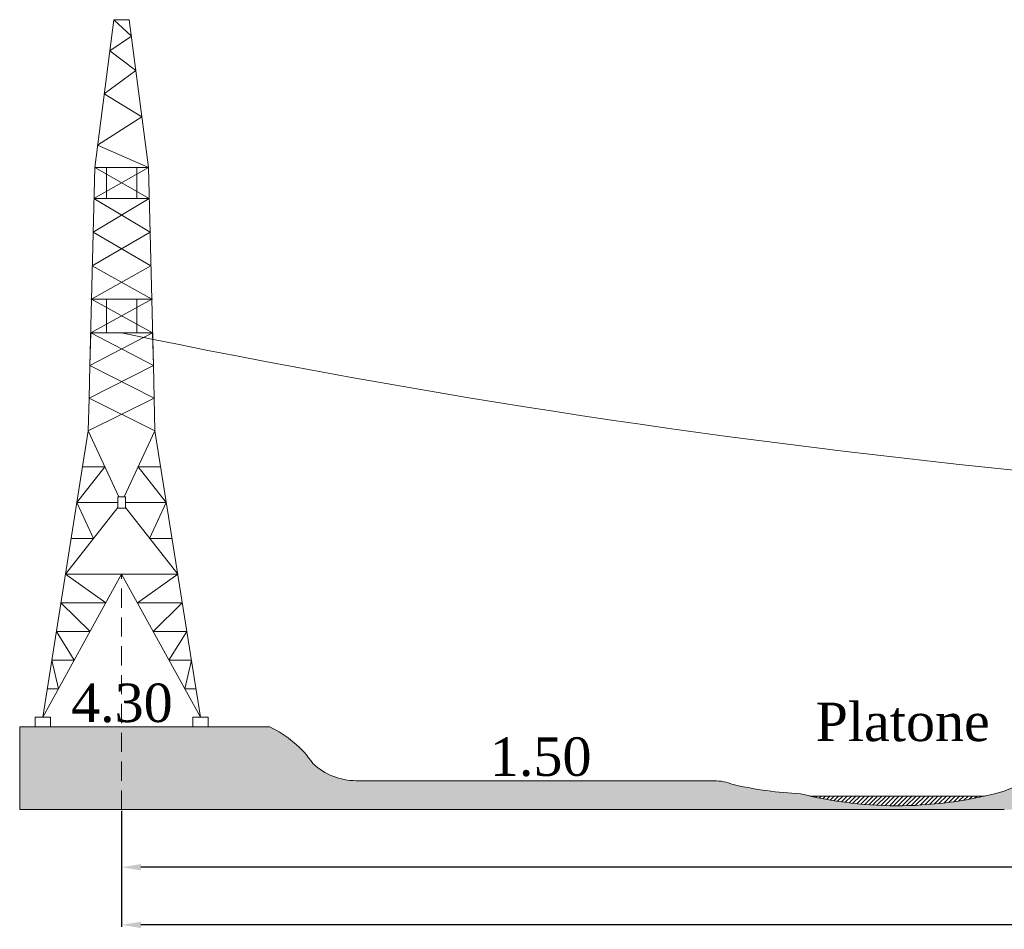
# Model space of a CAD drawing. Header units: metres. Extents: x 479801 to 960259, y 275948 to 557431.
# Tile 36 of 48: x 481576 to 482088, y 276830 to 277304. Entities that reach past the tile are written whole.
import ezdxf

# ---------------------------------------------------------------- set-up
doc = ezdxf.new("R2010")
doc.units = ezdxf.units.M
doc.linetypes.add('( Dashed )', pattern=[0.75, 0.5, -0.25])
doc.linetypes.add('ADTI_0', pattern=[2, 1, 1])
doc.layers.get('0').update_dxf_attribs({"linetype": 'ADTI_0', "lineweight": 9})
doc.layers.get('Defpoints').update_dxf_attribs({"lineweight": 9})
doc.styles.get("Standard").update_dxf_attribs({"font": 'wromlats.shx'})
doc.styles.add('STANDART', font='ARIALN.TTF', dxfattribs={"width": 0.8})
doc.dimstyles.new('CD-MARIS', dxfattribs={"dimscale": 0, "dimtxt": 2.5, "dimasz": 1.85, "dimexe": 1, "dimexo": 0.7, "dimgap": 0.6, "dimtad": 1, "dimzin": 0, "dimdsep": 46, "dimtxsty": 'STANDART', "dimcen": 5, "dimclrt": 172, "dimadec": 0, "dimazin": 0, "dimtfac": 1, "dimtmove": 1, "dimatfit": 2, "dimfxl": 1, "dimtolj": 1, "dimtzin": 0, "dimarcsym": 0})

# ---------------------------------------------------------------- blocks, each defined once
blk = doc.blocks.new('*D11990')
at = {"color": 18, "linetype": 'ByBlock', "lineweight": -2, "true_color": 0x000000}
for p, q in [((481629.29, 276892.04), (481629.29, 276831.74)), ((483557.29, 276892.04), (483557.29, 276831.74)), ((483547.29, 276832.74), (481639.29, 276832.74))]:
    blk.add_line(p, q, dxfattribs=at)
at = {"color": 18, "true_color": 0x000000}
for points in [[(481639.29, 276834.41), (481639.29, 276831.07), (481629.29, 276832.74)], [(483547.29, 276831.07), (483547.29, 276834.41), (483557.29, 276832.74)]]:
    blk.add_solid(points, dxfattribs=at)
at = {"layer": 'Defpoints', "color": 0}
for p in [(481629.29, 276892.74), (483557.29, 276892.74), (481629.29, 276832.74)]:
    blk.add_point(p, dxfattribs=at)
at = {"color": 18, "insert": (482593.29, 276843.55), "char_height": 20, "attachment_point": 5, "style": 'STANDART'}
blk.add_mtext('\\A1;{\\C18;\\c0;192.80m}', dxfattribs=at)
blk = doc.blocks.new('*D11994')
at = {"color": 18, "linetype": 'ByBlock', "lineweight": -2, "true_color": 0x000000}
for p, q in [((481629.29, 276892.04), (481629.29, 276861.74)), ((482588.69, 276892.04), (482588.69, 276861.74)), ((482578.69, 276862.74), (481639.29, 276862.74))]:
    blk.add_line(p, q, dxfattribs=at)
at = {"color": 18, "true_color": 0x000000}
for points in [[(481639.29, 276864.41), (481639.29, 276861.07), (481629.29, 276862.74)], [(482578.69, 276861.07), (482578.69, 276864.41), (482588.69, 276862.74)]]:
    blk.add_solid(points, dxfattribs=at)
at = {"layer": 'Defpoints', "color": 0}
for p in [(481629.29, 276892.74), (482588.69, 276892.74), (481629.29, 276862.74)]:
    blk.add_point(p, dxfattribs=at)
at = {"color": 18, "insert": (482127.56, 276873.88), "char_height": 20, "attachment_point": 5, "style": 'STANDART'}
blk.add_mtext('\\A1;{\\C18;\\c0;95.94m}', dxfattribs=at)

msp = doc.modelspace()

# ---------------------------------------------------------------- hatches: boundary and pattern name
at = {"true_color": 0x000000}
h = msp.add_hatch(dxfattribs=at)
h.set_pattern_fill('EARTH', color=18, scale=2, angle=45, style=0)
h.paths.add_polyline_path([(482774.70649, 276915.73894), (482776.24426, 276914.10972), (482777.89239, 276912.61772), (482779.36081, 276911.41531), (482781.511, 276909.84349), (482783.83768, 276908.36522), (482788.22852, 276906.11575), (482791.39703, 276904.8755), (482794.05749, 276904.05646), (482795.75752, 276903.6331), (482798.28805, 276903.14127), (482801.07186, 276902.78533), (482803.1942, 276902.64122), (482806.70044, 276902.64122), (482808.7697, 276902.7804), (482811.34112, 276903.09905), (482814.14423, 276903.63471), (482816.20938, 276904.15939), (482819.47234, 276905.22536), (482821.66612, 276906.11575), (482824.0551, 276907.25775), (482826.57677, 276908.6769), (482828.46888, 276909.90186), (482831.44765, 276912.15036), (482834.69805, 276915.14657), (482836.33289, 276916.92342), (482837.9561, 276918.91507), (482839.27307, 276920.73716), (482840.32317, 276922.3555), (482841.29018, 276924.00847), (482842.04837, 276925.44103), (482842.84261, 276927.10612), (482843.29069, 276928.13894), (482844.47628, 276928.30104), (482847.04579, 276928.62296), (482850.16218, 276928.95973), (482852.33224, 276929.15965), (482853.99452, 276929.29366), (482855.69893, 276929.41389), (482860.93814, 276929.6749), (482961.71346, 276931.65006), (482966.29069, 276931.73894), (482966.29069, 276928.73894), (483046.29069, 276927.73894), (483046.29069, 276930.73894), (483053.29069, 276930.73894), (483055.42271, 276929.36216), (483056.93379, 276928.51916), (483058.18963, 276927.89458), (483059.02131, 276927.51665), (483060.11673, 276927.06026), (483061.44539, 276926.56709), (483062.90144, 276926.09927), (483063.99034, 276925.79711), (483065.64683, 276925.41292), (483066.92085, 276925.17765), (483068.57454, 276924.94832), (483070.00833, 276924.81776), (483072.29069, 276924.73894), (483073.83953, 276924.77522), (483075.06735, 276924.85567), (483076.70718, 276925.03506), (483078.515, 276925.32974), (483080.14188, 276925.68405), (483081.74455, 276926.11847), (483082.95179, 276926.50378), (483084.18416, 276926.95073), (483085.58386, 276927.52709), (483086.69813, 276928.04086), (483087.95887, 276928.68441), (483089.02102, 276929.28102), (483090.32538, 276930.08679), (483091.29069, 276930.73894), (483352.29069, 276934.73894), (483353.09652, 276934.21907), (483354.1325, 276933.60002), (483355.25127, 276932.98988), (483356.43193, 276932.40755), (483358.36348, 276931.58171), (483359.35275, 276931.2161), (483360.29718, 276930.90155), (483361.15813, 276930.64325), (483362.42771, 276930.31038), (483363.16653, 276930.14237), (483364.19075, 276929.94003), (483365.51712, 276929.7298), (483366.83078, 276929.57813), (483368.01704, 276929.48885), (483369.88281, 276929.44219), (483370.32588, 276929.44348), (483371.29551, 276929.47486), (483372.03292, 276929.51874), (483372.66412, 276929.5701), (483373.46113, 276929.65323), (483374.06549, 276929.72996), (483374.76639, 276929.83387), (483375.38251, 276929.93857), (483376.26201, 276930.10993), (483377.0891, 276930.29495), (483377.95893, 276930.51495), (483378.76273, 276930.74191), (483379.62857, 276931.01242), (483380.40396, 276931.27817), (483381.26171, 276931.59878), (483381.99487, 276931.89567), (483382.92736, 276932.30477), (483383.60803, 276932.62648), (483384.37432, 276933.01289), (483385.03404, 276933.36692), (483385.88964, 276933.85683), (483386.57922, 276934.27816), (483387.09247, 276934.60783), (483387.29069, 276934.73894), (483436.4806, 276937.04472), (483448.88114, 276937.62599), (483457.0041, 276937.84531), (483459.71663, 276938.10121), (483464.0793, 276938.79588), (483468.18441, 276939.7793), (483472.21383, 276941.07313), (483476.29069, 276942.73894), (483478.06099, 276944.59534), (483480.45537, 276946.83054), (483483.01157, 276948.92136), (483487.00134, 276951.6772), (483490.47764, 276953.65124), (483494.19958, 276955.38449), (483497.42291, 276956.60031), (483501.29069, 276957.73894), (483610.29069, 276957.73894), (483610.29069, 276892.73894), (481576.29069, 276892.73894), (481576.29069, 276935.73894), (481706.29069, 276935.73894), (481712.45907, 276932.35376), (481715.23095, 276930.48608), (481718.78775, 276927.71572), (481721.98183, 276924.80423), (481725.35028, 276921.1918), (481728.79069, 276916.73894), (481731.99097, 276914.05906), (481734.97395, 276912.11136), (481739.17371, 276910.0715), (481742.05886, 276909.0714), (481745.46432, 276908.26271), (481751.28069, 276907.73894), (481937.29069, 276907.73894), (481942.38688, 276907.21989), (481947.29069, 276905.73894), (481949.48132, 276905.25664), (481953.74192, 276904.38983), (481957.10819, 276903.77085), (481960.18801, 276903.25499), (481964.68759, 276902.5872), (481967.97975, 276902.1627), (481973.28684, 276901.59149), (481978.23407, 276901.18384), (481981.14179, 276901.00015), (481982.29069, 276900.93894), (481984.83837, 276900.31727), (481987.21898, 276899.76713), (481990.30122, 276899.09861), (481992.01809, 276898.74747), (481993.71845, 276898.41459), (481995.04827, 276898.16453), (481997.00354, 276897.81315), (481999.46866, 276897.39768), (482001.79465, 276897.03364), (482003.50416, 276896.78332), (482005.61262, 276896.49461), (482007.68942, 276896.23177), (482010.14294, 276895.9487), (482012.0499, 276895.74913), (482015.17079, 276895.46095), (482017.36926, 276895.28651), (482019.58432, 276895.13456), (482022.49079, 276894.97132), (482023.95404, 276894.90465), (482025.50068, 276894.84544), (482028.05259, 276894.77306), (482029.60298, 276894.74445), (482031.52181, 276894.72513), (482033.43958, 276894.72358), (482035.38181, 276894.74012), (482036.45093, 276894.75701), (482037.53698, 276894.77981), (482039.36909, 276894.8312), (482041.56302, 276894.91411), (482043.2978, 276894.99617), (482045.20822, 276895.10342), (482047.31622, 276895.24233), (482049.20729, 276895.38535), (482051.21366, 276895.55616), (482053.29046, 276895.75369), (482055.67078, 276896.0061), (482057.45709, 276896.21383), (482059.60975, 276896.48509), (482061.48878, 276896.74063), (482063.51655, 276897.03611), (482064.89339, 276897.24844), (482067.30359, 276897.64302), (482069.07576, 276897.95182), (482071.1017, 276898.32431), (482073.11594, 276898.71537), (482076.12233, 276899.33773), (482078.07578, 276899.76713), (482080.70344, 276900.37606), (482082.27315, 276900.75709), (482084.20561, 276901.24404), (482085.70776, 276901.63626), (482088.29069, 276902.33894), (482091.76234, 276903.83091), (482094.25186, 276904.8679), (482096.63921, 276905.83684), (482098.29469, 276906.49424), (482100.28706, 276907.26981), (482101.95509, 276907.90611), (482103.82872, 276908.60681), (482105.80846, 276909.33118), (482107.44086, 276909.91618), (482109.49674, 276910.63726), (482110.60508, 276911.0188), (482113.21132, 276911.89622), (482114.9974, 276912.48163), (482116.23796, 276912.88068), (482118.61231, 276913.62728), (482120.18784, 276914.11031), (482122.26027, 276914.73077), (482123.8994, 276915.20955), (482125.75716, 276915.73894)])
h = msp.add_hatch()
h.set_pattern_fill('ANSI31', color=5, scale=0.5, style=0)
h.paths.add_polyline_path([(482078.07578, 276899.76713), (481987.21898, 276899.76713, 0.111055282)])

# ---------------------------------------------------------------- linework, layer by layer
at = {"color": 18, "true_color": 0x000000}
for p, q in [((481621.45938, 277226.73894), (481621.45938, 277210.73894)), ((481637.122, 277226.73894), (481637.122, 277210.73894)), ((481621.45938, 277158.23894), (481621.45938, 277140.73894)), ((481637.122, 277158.23894), (481637.122, 277140.73894)), ((481576.29069, 276935.73894), (481576.29069, 276892.73894)), ((481576.29069, 276935.73894), (481706.29069, 276935.73894)), ((481751.29069, 276907.73894), (481937.29069, 276907.73894)), ((481670.29069, 276892.73894), (481576.29069, 276892.73894)), ((481670.29069, 276892.73894), (481706.29069, 276892.73894)), ((481706.29069, 276892.73894), (481751.29069, 276892.73894)), ((481706.29069, 276892.73894), (481728.79069, 276892.73894)), ((481728.79069, 276892.73894), (481751.29069, 276892.73894)), ((481751.29069, 276892.73894), (481759.29069, 276892.73894)), ((481759.29069, 276892.73894), (481937.29069, 276892.73894)), ((481937.29069, 276892.73894), (481957.29069, 276892.73894)), ((481937.29069, 276892.73894), (481947.29069, 276892.73894)), ((481947.29069, 276892.73894), (481957.29069, 276892.73894)), ((481957.29069, 276892.73894), (481982.29069, 276892.73894)), ((481982.29069, 276892.73894), (482088.29069, 276892.73894))]:
    msp.add_line(p, q, dxfattribs=at)
at = {"color": 18, "lineweight": 0, "true_color": 0x000000}
msp.add_line((481576.29069, 276935.73894), (481576.29069, 276906.33894), dxfattribs=at)
at = {"color": 5}
msp.add_line((481987.21898, 276899.76713), (482078.07578, 276899.76713), dxfattribs=at)
at = {"color": 18, "lineweight": 0, "ltscale": 100, "true_color": 0x000000}
for points in [[(481629.29069, 277303.73894), (481625.29069, 277303.73894), (481615.29069, 277226.73894)], [(481643.29069, 277226.73894), (481616.80695, 277238.41412), (481639.85659, 277253.18154), (481620.29069, 277265.23894), (481636.71586, 277277.36515), (481623.18138, 277287.49727), (481634.40541, 277295.15558), (481625.29069, 277303.73894)], [(481629.29069, 277303.73894), (481633.29069, 277303.73894), (481643.29069, 277226.73894)], [(481615.29069, 277226.73894), (481612.79069, 277123.73894)], [(481643.29069, 277226.73894), (481614.90234, 277210.73894)], [(481643.29069, 277226.73894), (481615.29069, 277226.73894)], [(481643.67904, 277210.73894), (481615.29069, 277226.73894)], [(481643.29069, 277226.73894), (481645.79069, 277123.73894)], [(481613.62807, 277158.23894), (481644.52855, 277175.73894), (481614.47758, 277193.23894), (481643.67904, 277210.73894)], [(481644.95331, 277158.23894), (481614.05282, 277175.73894), (481644.1038, 277193.23894), (481614.90234, 277210.73894)], [(481643.67904, 277210.73894), (481614.90234, 277210.73894)], [(481644.95331, 277158.23894), (481613.20331, 277140.73894)], [(481645.37807, 277158.23894), (481613.20331, 277158.23894)], [(481645.37807, 277140.73894), (481613.62807, 277158.23894)], [(481612.79069, 277123.73894), (481645.37807, 277140.73894)], [(481613.20331, 277140.73894), (481612.79069, 277123.73894)], [(481645.79069, 277123.73894), (481613.20331, 277140.73894)], [(481645.37807, 277140.73894), (481613.20331, 277140.73894)], [(481645.37807, 277140.73894), (481645.79069, 277123.73894)], [(481612.37807, 277106.73894), (481645.79069, 277123.73894)], [(481612.79069, 277123.73894), (481612.37807, 277106.73894)], [(481646.20331, 277106.73894), (481612.79069, 277123.73894)], [(481645.79069, 277123.73894), (481646.20331, 277106.73894)], [(481611.96545, 277089.73894), (481646.20331, 277106.73894)], [(481612.37807, 277106.73894), (481611.96545, 277089.73894)], [(481646.61593, 277089.73894), (481612.37807, 277106.73894)], [(481646.20331, 277106.73894), (481646.61593, 277089.73894)], [(481611.96545, 277089.73894), (481588.29069, 276940.73894)], [(481627.89537, 277055.48894), (481611.96545, 277089.73894)], [(481630.68601, 277055.48894), (481646.61593, 277089.73894)], [(481646.61593, 277089.73894), (481670.29069, 276940.73894)], [(481620.62807, 277071.11394), (481606.04676, 277052.48894)], [(481609.0061, 277071.11394), (481620.62807, 277071.11394)], [(481637.95331, 277071.11394), (481649.57528, 277071.11394)], [(481637.95331, 277071.11394), (481652.53462, 277052.48894)], [(481631.29069, 277055.48894), (481627.29069, 277055.48894)], [(481627.29069, 277055.48894), (481627.29069, 277049.48894)], [(481631.29069, 277055.48894), (481631.29069, 277049.48894)], [(481600.12807, 277015.23894), (481627.29069, 277049.9343)], [(481606.04676, 277052.48894), (481627.29069, 277052.48894)], [(481614.70938, 277033.86394), (481606.04676, 277052.48894)], [(481631.29069, 277049.48894), (481627.29069, 277049.48894)], [(481631.29069, 277052.48894), (481652.53462, 277052.48894)], [(481658.45331, 277015.23894), (481631.29069, 277049.9343)], [(481643.872, 277033.86394), (481652.53462, 277052.48894)], [(481603.08741, 277033.86394), (481614.70938, 277033.86394)], [(481643.872, 277033.86394), (481655.49397, 277033.86394)], [(481588.29069, 276940.73894), (481629.29069, 277015.23894)], [(481621.09069, 277000.33894), (481600.12807, 277015.23894)], [(481658.45331, 277015.23894), (481600.12807, 277015.23894)], [(481670.29069, 276940.73894), (481629.29069, 277015.23894)], [(481658.45331, 277015.23894), (481637.49069, 277000.33894)], [(481597.76059, 277000.33894), (481621.09069, 277000.33894)], [(481597.76059, 277000.33894), (481612.89069, 276985.43894)], [(481637.49069, 277000.33894), (481660.82079, 277000.33894)], [(481660.82079, 277000.33894), (481645.69069, 276985.43894)], [(481595.39312, 276985.43894), (481612.89069, 276985.43894)], [(481595.39312, 276985.43894), (481604.69069, 276970.53894)], [(481645.69069, 276985.43894), (481663.18826, 276985.43894)], [(481663.18826, 276985.43894), (481653.89069, 276970.53894)], [(481593.02564, 276970.53894), (481604.69069, 276970.53894)], [(481593.02564, 276970.53894), (481596.49069, 276955.63894)], [(481653.89069, 276970.53894), (481665.55574, 276970.53894)], [(481665.55574, 276970.53894), (481662.09069, 276955.63894)], [(481590.65816, 276955.63894), (481596.49069, 276955.63894)], [(481662.09069, 276955.63894), (481667.92321, 276955.63894)], [(481584.29069, 276940.73894), (481592.29069, 276940.73894)], [(481584.29069, 276940.73894), (481584.29069, 276935.73894)], [(481592.29069, 276940.73894), (481592.29069, 276935.73894)], [(481666.29069, 276940.73894), (481674.29069, 276940.73894)], [(481666.29069, 276940.73894), (481666.29069, 276935.73894)], [(481674.29069, 276940.73894), (481674.29069, 276935.73894)]]:
    msp.add_lwpolyline(points, dxfattribs=at)
at = {"color": 18, "linetype": '( Dashed )', "lineweight": 0, "ltscale": 20, "true_color": 0x000000}
msp.add_lwpolyline([(481629.29069, 276892.73894), (481629.29069, 277015.23894)], dxfattribs=at)
at = {"color": 18, "true_color": 0x000000}
for centre, radius, start, end in [((482543.2206, 281539.69968), 4492.897, 258.26317501, 283.04434827), ((481681.97902, 276884.12644), 57.05179, 34.8639476, 64.7775845), ((481751.28569, 276940.35144), 32.6125, 226.3883967, 270.0087843), ((482204.05097, 276637.76263), 288.79243, 105.7306004, 113.6308579), ((481937.14069, 276880.98894), 26.75042, 67.7014164, 89.6787186), ((481992.67433, 277106.65712), 205.98007, 257.2715704, 267.1104447), ((482032.64738, 277101.77517), 207.05311, 255.9241232, 285.5892622)]:
    msp.add_arc(centre, radius, start, end, dxfattribs=at)

# ---------------------------------------------------------------- texts
at = {"color": 18, "true_color": 0x000000, "char_height": 20, "attachment_point": 5}
for s, insert, width in [('{\\fTimes New Roman|b0|i0|c1|p0;4.30}', (481629.42417, 276948.07237), 30.4815133), ('{\\fTimes New Roman|b0|i0|c1|p0;\\C5;Platone}', (482035.45405, 276938.22371), 188.3776581), ('{\\fTimes New Roman|b0|i0|c1|p0;1.50}', (481847.21095, 276920.07237), 30.4815133)]:
    msp.add_mtext(s, dxfattribs=dict(at, insert=insert, width=width))

# ---------------------------------------------------------------- dimensions: what is measured, and where the dimension line sits
at = {"color": 18, "linetype": 'ByBlock', "true_color": 0x000000}
for base, p1, text, picture, middle in [((481629.29069, 276832.73894), (483557.29069, 276892.73894), '{\\C18;\\c0;192.80m}', '*D11990', (482593.29069, 276832.73894)), ((481629.29069, 276862.73894), (482588.69069, 276892.73894), '{\\C18;\\c0;95.94m}', '*D11994', (482127.55812, 276863.06863))]:
    dim = msp.add_linear_dim(base=base, p1=p1, p2=(481629.29069, 276892.73894), angle=180, text=text, dimstyle='CD-MARIS', override={"dimscale": 1, "dimtxt": 20, "dimasz": 10, "dimclrt": 18}, dxfattribs=at)
    dim.commit()
    dim.dimension.update_dxf_attribs({"geometry": picture, "text_midpoint": middle, "dimtype": 161})

doc.saveas('drawing.dxf')
